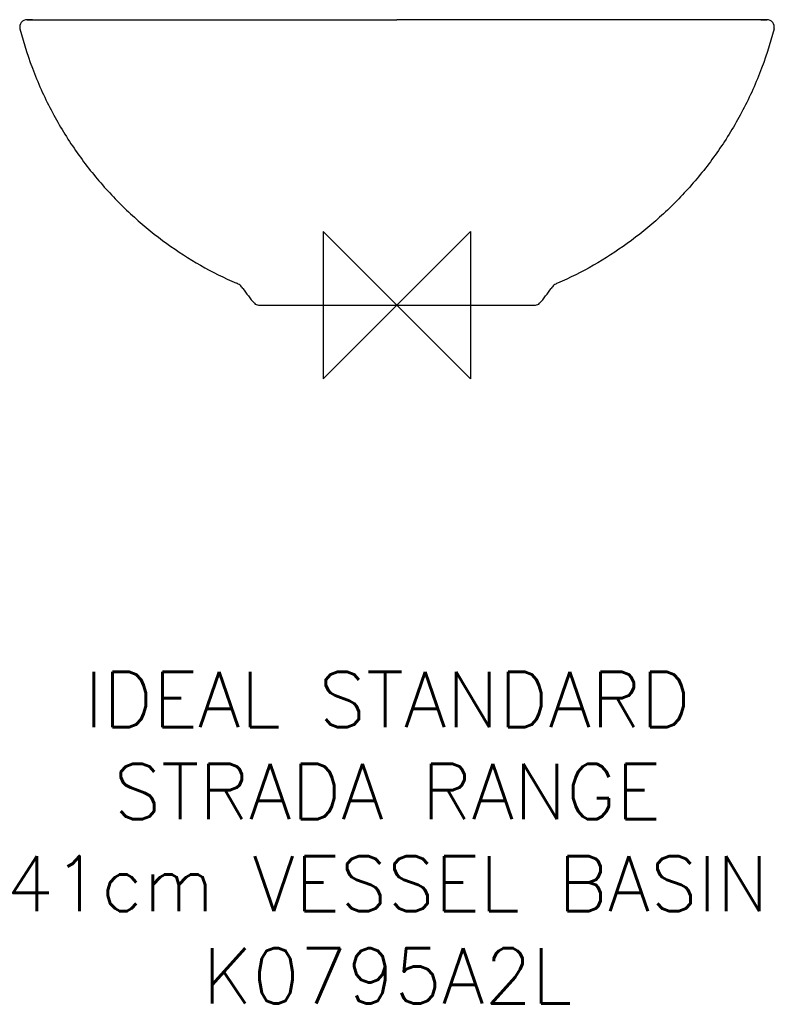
# Model space of a CAD drawing. Header units: millimetres. Extents: x -205 to 205, y -380 to 155.
import ezdxf

# ---------------------------------------------------------------- set-up
doc = ezdxf.new("R2010")
doc.units = ezdxf.units.MM
doc.header["$LTSCALE"] = 32.67
for name, color, linetype in [('DETAIL', 2, 'CONTINUOUS'), ('ORIGIN', 6, 'CONTINUOUS'), ('Text', 7, 'CONTINUOUS')]:
    doc.layers.add(name, color=color, linetype=linetype)
doc.styles.add('Fastrack', font='simplex.shx')

# ---------------------------------------------------------------- blocks, each defined once
blk = doc.blocks.new('ORIGIN')
at = {"layer": 'ORIGIN'}
blk.add_lwpolyline([(-20, 20), (-20, -20), (20, 20), (20, -20)], close=True, dxfattribs=at)

msp = doc.modelspace()

# ---------------------------------------------------------------- linework, layer by layer
at = {"layer": 'DETAIL'}
for p, q in [((-200.82, 155.02), (-197.7, 155.02)), ((-197.79, 155.02), (-200.82, 155.02)), ((-197.79, 155.02), (0, 155.02)), ((197.7, 155.02), (0, 155.02)), ((197.48, 155.02), (197.74, 155.02)), ((200.82, 155.02), (197.7, 155.02)), ((197.74, 155.02), (200.82, 155.02)), ((-75.17, 0), (75.17, 0))]:
    msp.add_line(p, q, dxfattribs=at)
for centre, radius, start, end in [((-200.82, 151.02), 4, 90, 194.4199), ((200.82, 151.02), 4, 345.5801, 90), ((-16.92, 54.76), 80.92, 214.3517, 221.6257), ((16.92, 54.76), 80.92, 318.3743, 325.6483), ((-75.17, 3), 3, 221.6468, 270), ((75.17, 3), 3, 270, 318.3532)]:
    msp.add_arc(centre, radius, start, end, dxfattribs=at)
for points, start_tangent, end_tangent in [([(-204.69, 150.02), (-196.81, 125.72), (-186.33, 103.24), (-173.58, 82.68), (-158.88, 64.13), (-142.56, 47.69), (-124.96, 33.45), (-87.18, 11.94)], (0.249026, -0.968497), (0.918909, -0.39447)), ([(204.69, 150.02), (196.81, 125.72), (186.33, 103.24), (173.58, 82.68), (158.88, 64.13), (142.56, 47.69), (124.96, 33.45), (87.18, 11.94)], (-0.249026, -0.968497), (-0.918909, -0.39447)), ([(-83.73, 9.1), (-85.21, 10.82), (-87.18, 11.94)], (-0.564208, 0.825632), (-0.918909, 0.394471)), ([(87.18, 11.94), (85.21, 10.82), (83.73, 9.1)], (-0.918909, -0.394471), (-0.564209, -0.825632))]:
    msp.add_spline(points, degree=3, dxfattribs=dict(at, start_tangent=start_tangent, end_tangent=end_tangent))

# ---------------------------------------------------------------- block references
at = {"layer": 'ORIGIN', "xscale": -2, "yscale": 2, "zscale": 2}
msp.add_blockref('ORIGIN', (-0.1, 0), dxfattribs=at)

# ---------------------------------------------------------------- texts
at = {"layer": 'Text', "insert": (-5.22, -199.2), "char_height": 30, "width": 2237.2895, "attachment_point": 2, "style": 'Fastrack'}
msp.add_mtext('IDEAL STANDARD\\PSTRADA RANGE\\P41cm VESSEL BASIN\\PK0795A2L', dxfattribs=at)

doc.saveas('drawing.dxf')
